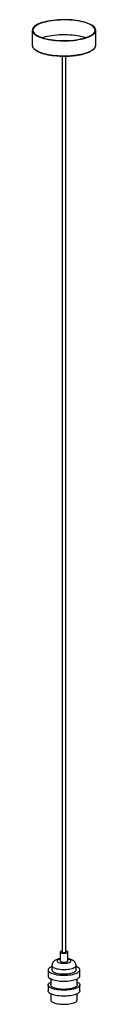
# Paper-space layout '_Dimétrica' of a CAD drawing. Header units: millimetres. Extents: x -50 to 50, y -7 to 1545.
import ezdxf

# ---------------------------------------------------------------- set-up
doc = ezdxf.new("R2010")
doc.units = ezdxf.units.MM

psp = doc.layouts.new('_Dimétrica')

# ---------------------------------------------------------------- linework, layer by layer
at = {"color": 7, "linetype": 'Continuous', "lineweight": 25}
for p, q in [((-50, 1528.3), (-50, 1504.7)), ((50, 1504.7), (50, 1528.3)), ((-50, 1504.7), (-50, 1504.5)), ((-17.4, 1488.5), (-16.5, 1488.3)), ((-3, 1487.5), (-3, 75.4)), ((3, 75.4), (3, 1487.5)), ((-5.8, 75.4), (-5.8, 61.3)), ((5.8, 61.3), (5.8, 75.4)), ((-25, 47.1), (-25, 37.7)), ((-19, 53.7), (-19, 47.1)), ((19, 47.1), (19, 53.7)), ((25, 37.7), (25, 47.1)), ((-21, 33.2), (-21, 23.6)), ((21, 23.6), (21, 33.2)), ((-25, 23.6), (-25, 14.1)), ((25, 14.1), (25, 23.6)), ((-21, 9.6), (-21, 0)), ((21, 0), (21, 9.6))]:
    psp.add_line(p, q, dxfattribs=at)
at = {"color": 7, "linetype": 'Continuous', "lineweight": 25, "flags": 128}
for points in [[(-17.7, 1512.7), (-13.7, 1512.3), (-9.6, 1511.9), (-5.5, 1511.7), (-1.3, 1511.6), (2.9, 1511.7), (7, 1511.8), (11.2, 1512), (15.2, 1512.4), (19.1, 1512.9), (22.9, 1513.5), (26.6, 1514.2), (30, 1515), (33.3, 1515.8), (36.3, 1516.8), (39, 1517.9), (41.5, 1519), (43.7, 1520.2), (45.6, 1521.4), (47.1, 1522.7), (48.4, 1524.1), (49.3, 1525.4), (49.8, 1526.8), (50, 1528.2), (49.8, 1529.6), (49.3, 1531), (48.5, 1532.4), (47.3, 1533.7), (45.8, 1535), (43.9, 1536.2), (41.8, 1537.4), (39.3, 1538.6), (36.6, 1539.6), (33.7, 1540.6), (30.4, 1541.5), (27, 1542.3), (23.4, 1543), (19.6, 1543.6), (15.7, 1544.1), (11.7, 1544.5), (7.6, 1544.8), (3.4, 1544.9), (-0.8, 1545), (-5, 1544.9), (-9.1, 1544.7), (-13.2, 1544.4), (-17.2, 1543.9), (-21, 1543.4), (-24.8, 1542.8), (-28.3, 1542), (-31.7, 1541.2), (-34.8, 1540.3), (-37.7, 1539.3), (-40.3, 1538.2), (-42.6, 1537), (-44.7, 1535.8), (-46.4, 1534.5), (-47.8, 1533.2), (-48.9, 1531.8), (-49.6, 1530.5), (-49.9, 1529.1), (-50, 1527.7), (-49.6, 1526.3), (-49, 1524.9), (-47.9, 1523.6), (-46.6, 1522.2), (-44.9, 1521), (-42.9, 1519.7), (-40.6, 1518.6), (-38, 1517.5), (-35.2, 1516.4), (-32.1, 1515.5), (-28.8, 1514.7), (-25.2, 1513.9), (-21.5, 1513.3), (-17.7, 1512.7)], [(-17.3, 1513), (-13.4, 1512.6), (-9.3, 1512.3), (-5.2, 1512.1), (-1.1, 1512), (3.1, 1512), (7.2, 1512.1), (11.3, 1512.4), (15.3, 1512.8), (19.2, 1513.3), (23, 1513.9), (26.5, 1514.6), (29.9, 1515.4), (33.1, 1516.3), (36.1, 1517.2), (38.8, 1518.3), (41.2, 1519.4), (43.3, 1520.6), (45.1, 1521.9), (46.5, 1523.2), (47.7, 1524.5), (48.5, 1525.9), (48.9, 1527.2), (49, 1528.6), (48.7, 1530), (48.1, 1531.4), (47.2, 1532.7), (45.9, 1534.1), (44.2, 1535.3), (42.3, 1536.6), (40, 1537.7), (37.5, 1538.8), (34.7, 1539.8), (31.6, 1540.8), (28.3, 1541.6), (24.8, 1542.4), (21.1, 1543), (17.3, 1543.6), (13.4, 1544), (9.3, 1544.3), (5.2, 1544.5), (1.1, 1544.6), (-3.1, 1544.6), (-7.2, 1544.4), (-11.3, 1544.2), (-15.3, 1543.8), (-19.2, 1543.3), (-23, 1542.7), (-26.5, 1542), (-29.9, 1541.2), (-33.1, 1540.3), (-36.1, 1539.3), (-38.8, 1538.3), (-41.2, 1537.2), (-43.3, 1536), (-45.1, 1534.7), (-46.5, 1533.4), (-47.7, 1532.1), (-48.5, 1530.7), (-48.9, 1529.3), (-49, 1528), (-48.7, 1526.6), (-48.1, 1525.2), (-47.2, 1523.9), (-45.9, 1522.5), (-44.2, 1521.3), (-42.3, 1520), (-40, 1518.9), (-37.5, 1517.8), (-34.7, 1516.7), (-31.6, 1515.8), (-28.3, 1515), (-24.8, 1514.2), (-21.1, 1513.6), (-17.3, 1513)], [(33.9, 1516.5), (31.6, 1517.2), (28.3, 1518.1), (24.8, 1518.8), (21.1, 1519.5), (17.3, 1520), (13.4, 1520.4), (9.3, 1520.8), (5.2, 1521), (1.1, 1521.1), (-3.1, 1521), (-7.2, 1520.9), (-11.3, 1520.6), (-15.3, 1520.2), (-19.2, 1519.7), (-23, 1519.2), (-26.5, 1518.5), (-29.9, 1517.7), (-33.1, 1516.8), (-33.9, 1516.5)], [(-3, 77.1), (-4.1, 76.8), (-5, 76.4), (-5.6, 76), (-5.8, 75.5), (-5.7, 75), (-5.3, 74.6), (-4.4, 74.2), (-3.4, 73.8), (-2.1, 73.6)], [(-3, 75.4), (-3, 75.3), (-2.6, 74.9), (-2, 74.7), (-1.1, 74.5)], [(-2.1, 73.6), (-0.6, 73.5), (0.8, 73.5), (2.2, 73.6), (3.5, 73.9), (4.6, 74.2), (5.3, 74.6), (5.8, 75.1), (5.8, 75.6), (5.5, 76.1), (4.9, 76.5), (3.9, 76.9), (3, 77.1)], [(-1.1, 74.5), (0, 74.4), (1, 74.5), (1.9, 74.7), (2.6, 74.9), (2.9, 75.2), (3, 75.4)], [(-19, 52.6), (-19.3, 52.4), (-21.1, 51.6), (-22.5, 50.8), (-23.6, 49.9), (-24.4, 48.9), (-24.9, 47.9), (-25, 46.9), (-24.7, 46), (-24.2, 45), (-23.2, 44.1), (-22, 43.2), (-20.4, 42.3), (-18.5, 41.6), (-16.4, 40.9), (-14.1, 40.3), (-11.5, 39.7), (-8.8, 39.3)], [(-19, 47.1), (-18.9, 46.4), (-18.4, 45.6), (-17.6, 44.7), (-16.4, 44), (-15, 43.2), (-13.2, 42.6), (-11.3, 42), (-9.1, 41.6), (-6.7, 41.2)], [(-8.8, 39.3), (-6, 39.1), (-3.1, 38.9), (-0.1, 38.8), (2.8, 38.9), (5.7, 39), (8.6, 39.3), (11.3, 39.7), (13.8, 40.2), (16.2, 40.8), (18.3, 41.5), (20.2, 42.2), (21.8, 43.1), (23.1, 44), (24.1, 44.9), (24.7, 45.9), (25, 46.8), (24.9, 47.8), (24.5, 48.8), (23.7, 49.8), (22.6, 50.7), (21.2, 51.5), (19.5, 52.4), (19, 52.6)], [(-6.7, 41.2), (-4.2, 41), (-1.7, 40.8), (0.9, 40.8), (3.5, 40.9), (6, 41.1), (8.4, 41.5), (10.6, 41.9), (12.7, 42.4), (14.5, 43), (16, 43.7), (17.3, 44.5), (18.2, 45.3), (18.8, 46.2), (19, 47), (19, 47.1)], [(-5.8, 61.3), (-5.7, 60.9), (-5.3, 60.4), (-4.4, 60), (-3.4, 59.7), (-2.1, 59.5)], [(-2.1, 59.5), (-0.6, 59.3), (0.8, 59.4), (2.2, 59.5), (3.5, 59.7), (4.6, 60.1), (5.3, 60.5), (5.8, 60.9), (5.8, 61.3)], [(-25, 37.7), (-25, 37.5), (-24.7, 36.5), (-24.2, 35.6), (-23.2, 34.6), (-22, 33.7), (-20.4, 32.9), (-18.5, 32.1), (-16.4, 31.4), (-14.1, 30.8), (-11.5, 30.3), (-8.8, 29.9)], [(-8.8, 29.9), (-6, 29.6), (-3.1, 29.4), (-0.1, 29.4), (2.8, 29.4), (5.7, 29.6), (8.6, 29.9), (11.3, 30.3), (13.8, 30.8), (16.2, 31.4), (18.3, 32.1), (20.2, 32.8), (21.8, 33.6), (23.1, 34.5), (24.1, 35.5), (24.7, 36.4), (25, 37.4), (25, 37.7)], [(21, 28.1), (22, 27.6), (23.2, 26.7), (24.2, 25.7), (24.7, 24.8), (25, 23.8), (24.9, 22.8), (24.4, 21.8), (23.6, 20.9), (22.5, 19.9), (21.1, 19.1), (19.3, 18.3), (17.3, 17.6), (15.1, 16.9), (12.6, 16.4), (9.9, 15.9), (7.2, 15.6), (4.3, 15.4), (1.3, 15.2), (-1.6, 15.3), (-4.6, 15.4), (-7.4, 15.6), (-10.2, 16), (-12.8, 16.4), (-15.3, 17), (-17.5, 17.6), (-19.5, 18.4), (-21.2, 19.2), (-22.6, 20), (-23.7, 20.9), (-24.5, 21.9), (-24.9, 22.9), (-25, 23.9), (-24.7, 24.8), (-24.1, 25.8), (-23.1, 26.7), (-21.8, 27.6), (-21, 28.1)], [(21, 23.6), (20.9, 22.9), (20.4, 22), (19.6, 21.1), (18.5, 20.3), (17.1, 19.5), (15.3, 18.8), (13.3, 18.2), (11.1, 17.6), (8.6, 17.2), (6.1, 16.9), (3.4, 16.7), (0.7, 16.6), (-2.1, 16.6), (-4.8, 16.8), (-7.4, 17), (-9.9, 17.4), (-12.3, 17.9), (-14.4, 18.5), (-16.3, 19.1), (-17.8, 19.9), (-19.1, 20.7), (-20.1, 21.5), (-20.7, 22.4), (-21, 23.4), (-21, 23.6)], [(25, 14.1), (24.9, 13.4), (24.4, 12.4), (23.6, 11.4), (22.5, 10.5), (21.1, 9.7), (19.3, 8.9), (17.3, 8.1), (15.1, 7.5), (12.6, 6.9), (9.9, 6.5), (7.2, 6.2), (4.3, 5.9), (1.3, 5.8), (-1.6, 5.8), (-4.6, 5.9), (-7.4, 6.2), (-10.2, 6.5), (-12.8, 7), (-15.3, 7.5), (-17.5, 8.2), (-19.5, 8.9), (-21.2, 9.7), (-22.6, 10.6), (-23.7, 11.5), (-24.5, 12.5), (-24.9, 13.4), (-25, 14.1)], [(-21, 0), (-21, -0.2), (-20.7, -1.1), (-20.1, -2), (-19.1, -2.9), (-17.8, -3.7), (-16.3, -4.4), (-14.4, -5.1), (-12.3, -5.7), (-9.9, -6.2), (-7.4, -6.5)], [(-7.4, -6.5), (-4.8, -6.8), (-2.1, -7), (0.7, -7), (3.4, -6.9), (6.1, -6.7), (8.6, -6.4), (11.1, -5.9), (13.3, -5.4), (15.3, -4.8), (17.1, -4.1), (18.5, -3.3), (19.6, -2.5), (20.4, -1.6), (20.9, -0.7), (21, 0)]]:
    psp.add_lwpolyline(points, dxfattribs=at)
at = {"color": 8, "linetype": 'Continuous', "lineweight": 25, "flags": 128}
for points in [[(-50, 1504.5), (-50, 1504.1), (-49.6, 1502.7), (-49, 1501.3), (-47.9, 1500), (-46.6, 1498.7), (-44.9, 1497.4), (-42.9, 1496.2), (-40.6, 1495), (-38, 1493.9), (-35.2, 1492.9), (-32.1, 1491.9), (-28.8, 1491.1), (-25.2, 1490.3), (-21.5, 1489.7), (-17.7, 1489.1)], [(-17.7, 1489.1), (-13.7, 1488.7), (-9.6, 1488.4), (-5.5, 1488.2), (-1.3, 1488.1), (2.9, 1488.1), (7, 1488.2), (11.2, 1488.5), (15.2, 1488.8), (19.1, 1489.3), (22.9, 1489.9), (26.6, 1490.6), (30, 1491.4), (33.3, 1492.3), (36.3, 1493.2), (39, 1494.3), (41.5, 1495.4), (43.7, 1496.6), (45.6, 1497.9), (47.1, 1499.2), (48.4, 1500.5), (49.3, 1501.9), (49.8, 1503.2), (50, 1504.6), (50, 1504.7)], [(-5.8, 64.4), (-6.4, 64.3), (-7.9, 63.8), (-9.2, 63.3), (-10.1, 62.7), (-10.7, 62.1), (-11, 61.5), (-10.9, 60.8), (-10.5, 60.2), (-9.7, 59.6), (-8.6, 59), (-7.3, 58.5), (-5.7, 58.1), (-3.9, 57.9)], [(-3.9, 57.9), (-2, 57.7), (0, 57.6), (1.9, 57.7), (3.8, 57.8), (5.6, 58.1), (7.2, 58.5), (8.6, 59), (9.7, 59.5), (10.5, 60.1), (10.9, 60.8), (11, 61.4), (10.7, 62.1), (10.1, 62.7), (9.2, 63.3), (8, 63.8), (6.5, 64.2), (5.8, 64.4)], [(-6.7, 47.8), (-9.1, 48.2), (-11.3, 48.6), (-13.2, 49.2), (-15, 49.8), (-16.4, 50.6), (-17.6, 51.3), (-18.4, 52.2), (-18.9, 53), (-19, 53.7)], [(19, 53.7), (19, 53.6), (18.8, 52.8), (18.2, 51.9), (17.3, 51.1), (16, 50.3), (14.5, 49.6), (12.7, 49), (10.6, 48.5), (8.4, 48.1), (6, 47.7), (3.5, 47.5), (0.9, 47.4), (-1.7, 47.4), (-4.2, 47.6), (-6.7, 47.8)]]:
    psp.add_lwpolyline(points, dxfattribs=at)
at = {"color": 7, "linetype": 'Continuous', "lineweight": 25}
psp.add_arc((-0.1, 1626), 138.6, 263.2398, 280.0085, dxfattribs=at)
for points, knots in [([(-50, 1504.5), (-49.9, 1504.1), (-49.9, 1503.2), (-49.4, 1501.9), (-48.6, 1500.5), (-47.5, 1499.1), (-46.1, 1497.8), (-44.4, 1496.6), (-42.5, 1495.4), (-40.2, 1494.2), (-37.7, 1493.2), (-35, 1492.2), (-32, 1491.3), (-28.8, 1490.5), (-25.5, 1489.7), (-22.1, 1489.1), (-19.4, 1488.7), (-17.8, 1488.5), (-17.4, 1488.5)], [0, 0, 0, 0, 0.053121, 0.115478, 0.178893, 0.2440247, 0.3106608, 0.3781428, 0.4458943, 0.5135555, 0.5810526, 0.6483843, 0.7155727, 0.782644, 0.8496224, 0.916528, 0.9798383, 1, 1, 1, 1]), ([(24.4, 1489.6), (25.1, 1489.7), (26.9, 1490), (29.7, 1490.7), (32.8, 1491.5), (35.7, 1492.5), (38.4, 1493.5), (40.8, 1494.5), (43, 1495.7), (44.9, 1496.9), (46.6, 1498.2), (47.9, 1499.5), (48.9, 1500.9), (49.6, 1502.4), (50, 1503.7), (50, 1504.4), (50, 1504.7)], [0, 0, 0, 0, 0.043853, 0.11984, 0.195906, 0.272074, 0.34837, 0.424826, 0.501477, 0.578348, 0.655432, 0.732585, 0.809309, 0.884799, 0.958272, 1, 1, 1, 1]), ([(-5.8, 65), (-6.4, 64.9), (-7.8, 64.7), (-9.8, 64.1), (-11.8, 63.4), (-13.6, 62.5), (-15.1, 61.5), (-16.3, 60.4), (-17.4, 59.1), (-18.2, 57.7), (-18.7, 56.2), (-19, 54.8), (-19, 54), (-19, 53.7)], [0, 0, 0, 0, 0.086365, 0.202964, 0.328254, 0.440307, 0.537198, 0.62634, 0.711453, 0.794475, 0.876472, 0.958056, 1, 1, 1, 1]), ([(19, 53.7), (19, 54), (19, 54.9), (18.7, 56.3), (18.1, 57.8), (17.3, 59.2), (16.3, 60.4), (15.2, 61.4), (13.9, 62.3), (12.3, 63.2), (10.5, 63.9), (8.3, 64.5), (6.8, 64.9), (5.9, 65), (5.8, 65)], [0, 0, 0, 0, 0.047183, 0.131306, 0.212605, 0.292586, 0.372883, 0.455584, 0.54362, 0.641066, 0.751985, 0.873757, 0.991838, 1, 1, 1, 1])]:
    psp.add_open_spline(points, degree=3, knots=knots, dxfattribs=at)

doc.saveas('drawing.dxf')
